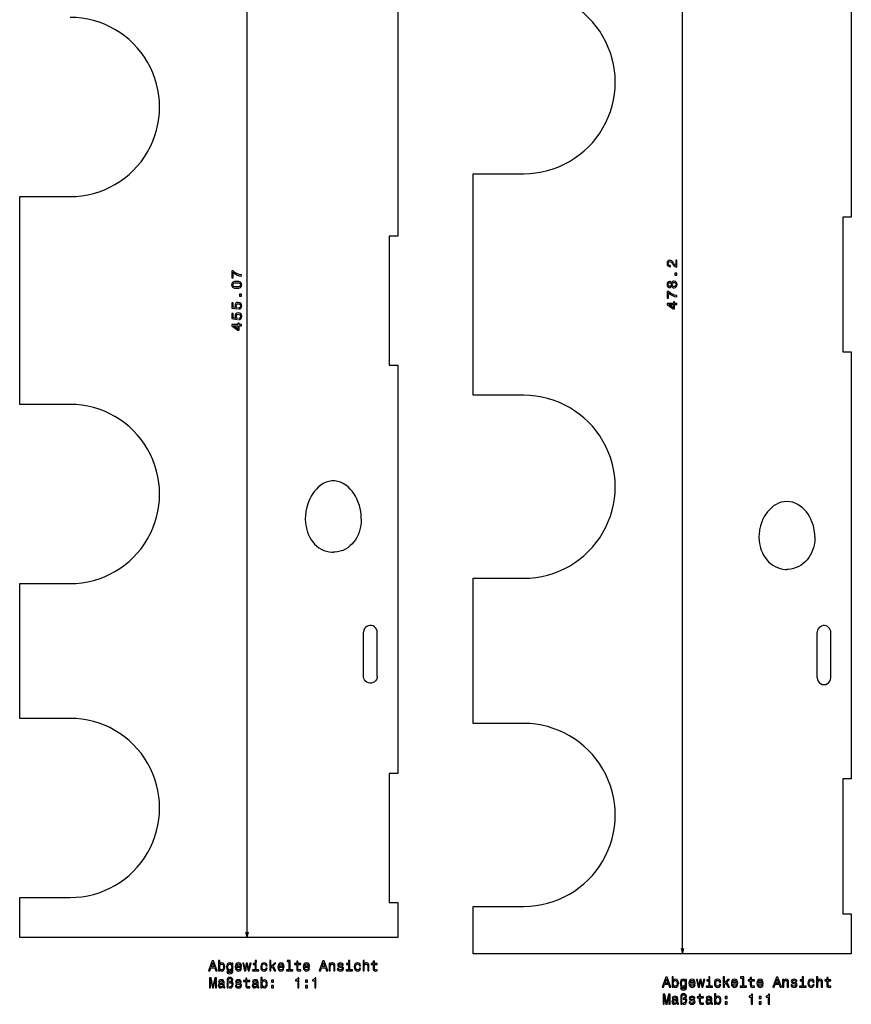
# Model space of a CAD drawing. Extents: x 81 to 573, y -146 to 430.
# Tile 2 of 3: x 276 to 573, y -146 to 205. Entities that reach past the tile are written whole.
import ezdxf

# ---------------------------------------------------------------- set-up
doc = ezdxf.new("R2010")
doc.units = 0
doc.layers.get('0').update_dxf_attribs({"linetype": 'CONTINUOUS'})

msp = doc.modelspace()

# ---------------------------------------------------------------- linework, layer by layer
at = {"color": 7}
for p, q in [((512.378906, -128.355469), (512.378906, 349.846069)), ((356.863953, -122.510315), (356.863953, 332.557129)), ((572.665283, 287.363037), (572.665283, 134.829529)), ((410.655182, 273.971283), (410.655182, 128.061752)), ((437.665283, 110.7453), (437.665283, 150.31665)), ((275.655182, 105.023407), (275.655182, 142.149704)), ((569.665283, 134.829529), (569.665283, 110.7453)), ((407.655182, 128.061752), (407.655182, 105.023407)), ((437.665283, 71.17395), (437.665283, 110.7453)), ((569.665283, 110.7453), (569.665283, 86.661072)), ((275.655182, 67.897095), (275.655182, 105.023407)), ((407.655182, 105.023407), (407.655182, 81.985062)), ((572.665283, 86.661072), (572.665283, -65.872406)), ((410.655182, 81.985062), (410.655182, -63.924469)), ((275.655182, -44.222839), (275.655182, 3.919617)), ((437.665283, -46.03598), (437.665283, 5.811249)), ((407.655182, -63.924469), (407.655182, -110.00116)), ((569.665283, -65.872406), (569.665283, -114.040894)), ((410.655182, -122.510315), (275.655182, -122.510315)), ((572.665283, -128.355469), (437.665283, -128.355469))]:
    msp.add_line(p, q, dxfattribs=at)
at = {"color": 7, "ltscale": 0.45}
for p, q in [((437.665283, 150.31665), (455.665283, 150.31665)), ((275.655182, 142.149704), (293.655182, 142.149704)), ((455.665283, 71.17395), (437.665283, 71.17395)), ((293.655182, 67.897095), (275.655182, 67.897095)), ((275.655182, 3.919617), (293.655182, 3.919617)), ((437.665283, 5.811249), (455.665283, 5.811249)), ((293.655182, -44.222839), (275.655182, -44.222839)), ((455.665283, -46.03598), (437.665283, -46.03598)), ((275.655182, -108.200317), (293.655182, -108.200317)), ((437.665283, -111.398712), (455.665283, -111.398712))]:
    msp.add_line(p, q, dxfattribs=at)
at = {"color": 7, "ltscale": 0.075}
for p, q in [((572.665283, 134.829529), (569.665283, 134.829529)), ((410.655182, 128.061752), (407.655182, 128.061752)), ((569.665283, 86.661072), (572.665283, 86.661072)), ((407.655182, 81.985062), (410.655182, 81.985062)), ((410.655182, -63.924469), (407.655182, -63.924469)), ((572.665283, -65.872406), (569.665283, -65.872406)), ((407.655182, -110.00116), (410.655182, -110.00116)), ((569.665283, -114.040894), (572.665283, -114.040894))]:
    msp.add_line(p, q, dxfattribs=at)
at = {"color": 7, "ltscale": 0.393726}
for p, q in [((398.4552, -29.235535), (398.4552, -13.486481)), ((403.355164, -29.235535), (403.355164, -13.486481))]:
    msp.add_line(p, q, dxfattribs=at)
at = {"color": 7, "ltscale": 0.40247}
for p, q in [((560.465271, -29.699005), (560.465271, -13.60022)), ((565.365295, -29.699005), (565.365295, -13.60022))]:
    msp.add_line(p, q, dxfattribs=at)
at = {"color": 7, "ltscale": 0.35775}
msp.add_line((275.655182, -122.510315), (275.655182, -108.200317), dxfattribs=at)
at = {"color": 7, "ltscale": 0.312729}
msp.add_line((410.655182, -110.00116), (410.655182, -122.510315), dxfattribs=at)
at = {"color": 7, "ltscale": 0.423919}
msp.add_line((437.665283, -128.355469), (437.665283, -111.398712), dxfattribs=at)
at = {"color": 7, "ltscale": 0.357864}
msp.add_line((572.665283, -114.040894), (572.665283, -128.355469), dxfattribs=at)
at = {"color": 7}
for points in [[(510.378906, 116.986801), (510.378906, 119.392426), (509.94519, 119.392426), (509.94519, 117.491135), (509.70813, 117.597031), (509.511475, 117.778595), (509.153381, 118.338394), (509.002075, 118.635941), (508.785217, 118.968796), (508.533081, 119.205826), (508.235535, 119.341995), (507.897614, 119.392426), (507.473999, 119.306686), (507.141144, 119.069656), (506.929321, 118.706543), (506.853668, 118.237518), (506.939392, 117.753372), (507.176453, 117.385223), (507.554688, 117.148193), (508.053955, 117.06749), (508.124573, 117.06749), (508.124573, 117.526428), (508.084229, 117.526428), (507.741272, 117.571823), (507.489136, 117.707993), (507.327728, 117.92485), (507.272278, 118.212311), (507.322693, 118.504822), (507.448792, 118.72168), (507.645447, 118.862885), (507.892578, 118.913315), (508.124573, 118.878021), (508.321259, 118.782196), (508.492737, 118.620804), (508.644012, 118.398911), (508.80542, 118.101364), (509.118103, 117.607117), (509.450928, 117.25914), (509.854401, 117.052368), (510.36377, 116.986801)], [(354.863953, 113.66246), (354.863953, 114.171829), (354.03183, 114.338257), (353.255188, 114.630768), (352.533997, 115.044312), (351.858215, 115.583939), (351.439606, 115.583939), (351.439606, 113.18335), (351.89856, 113.18335), (351.89856, 115.099777), (352.579376, 114.545029), (353.290466, 114.126434), (354.046967, 113.833939)], [(510.378906, 114.133347), (510.378906, 114.829315), (509.627441, 114.829315), (509.627441, 114.133347)], [(353.154297, 109.412033), (353.946106, 109.487671), (354.510925, 109.724716), (354.853882, 110.102951), (354.964844, 110.627441), (354.853882, 111.146896), (354.510925, 111.525146), (353.946106, 111.757126), (353.154297, 111.83783), (352.367554, 111.757126), (352.054901, 111.661316), (351.797668, 111.525146), (351.454742, 111.146896), (351.338745, 110.627441), (351.454742, 110.102951), (351.802734, 109.724716), (352.367554, 109.487671)], [(353.154297, 109.896179), (352.544067, 109.936523), (352.105316, 110.062607), (351.848114, 110.289551), (351.757324, 110.627441), (351.848114, 110.960297), (352.105316, 111.187241), (352.544067, 111.313324), (353.154297, 111.353668), (353.769592, 111.313324), (354.208344, 111.187241), (354.465546, 110.960297), (354.55127, 110.627441), (354.465546, 110.289551), (354.208344, 110.062607), (353.769592, 109.936523)], [(508.492737, 110.119949), (508.633942, 109.862747), (508.830627, 109.686234), (509.077728, 109.575272), (509.375305, 109.539978), (509.824127, 109.620667), (510.172119, 109.852661), (510.394012, 110.230896), (510.479767, 110.7453), (510.394012, 111.254669), (510.172119, 111.632919), (509.824127, 111.864899), (509.375305, 111.950638), (509.077728, 111.910294), (508.830627, 111.804382), (508.633942, 111.622833), (508.492737, 111.370667), (508.371704, 111.572403), (508.205261, 111.713608), (508.00354, 111.799347), (507.756409, 111.829605), (507.398346, 111.748901), (507.11087, 111.537094), (506.924286, 111.194153), (506.853668, 110.7453), (506.924286, 110.291412), (507.11087, 109.948471), (507.398346, 109.731613), (507.756409, 109.655975), (508.00354, 109.681183), (508.205261, 109.766922)], [(507.796753, 110.135071), (507.57486, 110.175415), (507.403381, 110.296463), (507.297485, 110.488098), (507.257141, 110.7453), (507.297485, 110.997467), (507.403381, 111.189117), (507.57486, 111.31015), (507.796753, 111.35553), (508.023712, 111.31015), (508.200226, 111.189117), (508.316223, 110.997467), (508.351501, 110.7453), (508.311157, 110.488098), (508.200226, 110.296463), (508.023712, 110.175415)], [(509.365204, 110.024124), (509.0979, 110.069519), (508.896179, 110.215775), (508.765076, 110.442719), (508.719666, 110.7453), (508.765076, 111.042862), (508.896179, 111.269806), (509.0979, 111.416061), (509.365204, 111.466492), (509.652649, 111.416061), (509.869507, 111.269806), (510.010742, 111.042862), (510.056122, 110.7453), (510.010742, 110.442719), (509.869507, 110.215775), (509.652649, 110.069519)], [(354.863953, 106.543442), (354.863953, 107.23941), (354.112518, 107.23941), (354.112518, 106.543442)], [(510.378906, 106.308273), (510.378906, 106.817642), (509.546753, 106.98407), (508.770111, 107.276581), (508.04892, 107.690125), (507.373138, 108.229752), (506.954529, 108.229752), (506.954529, 105.829163), (507.413483, 105.829163), (507.413483, 107.74559), (508.094299, 107.190842), (508.80542, 106.772247), (509.56189, 106.479752)], [(353.951141, 101.904678), (354.364685, 102.015625), (354.687439, 102.262756), (354.889191, 102.62587), (354.964844, 103.089844), (354.874054, 103.599213), (354.626953, 103.99762), (354.233582, 104.249786), (353.729248, 104.345596), (353.260223, 104.259872), (352.892059, 104.017792), (352.655029, 103.639557), (352.569305, 103.15036), (352.629822, 102.77211), (352.796234, 102.479614), (351.853149, 102.620819), (351.853149, 104.153961), (351.439606, 104.153961), (351.439606, 102.282928), (353.295532, 102.005539), (353.295532, 102.408997), (353.058502, 102.701508), (352.972748, 103.074707), (353.028229, 103.397476), (353.189606, 103.644592), (353.436737, 103.800934), (353.754456, 103.856415), (354.072174, 103.800934), (354.319305, 103.639557), (354.475647, 103.392441), (354.531128, 103.074707), (354.495819, 102.807419), (354.379822, 102.600647), (354.198273, 102.449356), (353.951141, 102.373703)], [(510.378906, 103.550644), (510.378906, 104.004532), (509.511475, 104.004532), (509.511475, 104.503815), (509.108002, 104.503815), (509.108002, 104.004532), (506.954529, 104.004532), (506.954529, 103.545593), (509.067657, 102.012451), (509.511475, 102.012451), (509.511475, 103.550644)], [(509.108002, 102.436081), (507.539551, 103.550644), (509.108002, 103.550644)], [(353.951141, 98.168655), (354.364685, 98.279602), (354.687439, 98.526733), (354.889191, 98.889847), (354.964844, 99.353821), (354.874054, 99.86319), (354.626953, 100.261597), (354.233582, 100.513763), (353.729248, 100.609573), (353.260223, 100.523849), (352.892059, 100.281769), (352.655029, 99.903534), (352.569305, 99.414337), (352.629822, 99.036087), (352.796234, 98.743591), (351.853149, 98.884796), (351.853149, 100.417938), (351.439606, 100.417938), (351.439606, 98.546906), (353.295532, 98.269516), (353.295532, 98.672974), (353.058502, 98.965485), (352.972748, 99.338684), (353.028229, 99.661453), (353.189606, 99.908569), (353.436737, 100.064911), (353.754456, 100.120392), (354.072174, 100.064911), (354.319305, 99.903534), (354.475647, 99.656418), (354.531128, 99.338684), (354.495819, 99.071396), (354.379822, 98.864624), (354.198273, 98.713333), (353.951141, 98.63768)], [(354.863953, 95.960739), (354.863953, 96.414627), (353.996521, 96.414627), (353.996521, 96.91391), (353.593079, 96.91391), (353.593079, 96.414627), (351.439606, 96.414627), (351.439606, 95.955688), (353.552734, 94.422546), (353.996521, 94.422546), (353.996521, 95.960739)], [(353.593079, 94.846176), (352.024628, 95.960739), (353.593079, 95.960739)], [(343.140045, -134.366943), (343.604034, -134.366943), (343.972198, -133.33812), (345.369171, -133.33812), (345.737305, -134.366943), (346.211365, -134.366943), (344.930389, -130.861893), (344.415985, -130.861893)], [(344.133575, -132.909454), (344.673187, -131.366226), (345.21283, -132.909454)], [(347.083862, -133.948349), (347.411652, -134.336685), (347.860504, -134.462769), (348.284149, -134.366943), (348.62204, -134.079483), (348.833862, -133.620544), (348.914551, -133.010315), (348.833862, -132.400085), (348.617004, -131.946198), (348.284149, -131.663773), (347.860504, -131.562912), (347.416718, -131.694031), (347.235168, -131.855423), (347.083862, -132.072281), (347.083862, -130.745911), (346.640045, -130.745911), (346.640045, -134.366943), (347.083862, -134.366943)], [(348.460663, -133.010315), (348.410217, -133.464203), (348.274048, -133.797058), (348.05719, -133.998795), (347.784851, -134.064346), (347.487305, -133.998795), (347.270447, -133.797058), (347.134277, -133.469254), (347.088898, -133.010315), (347.134277, -132.556427), (347.270447, -132.228607), (347.487305, -132.031921), (347.784851, -131.961319), (348.05719, -132.031921), (348.274048, -132.233658), (348.410217, -132.561462)], [(351.809357, -134.245911), (351.809357, -131.658737), (351.385742, -131.658737), (351.385742, -132.097488), (351.03775, -131.699081), (350.825928, -131.598206), (350.588898, -131.562912), (350.160217, -131.663773), (349.827362, -131.946198), (349.610504, -132.400085), (349.534851, -133.010315), (349.610504, -133.625595), (349.827362, -134.079483), (350.160217, -134.366943), (350.588898, -134.462769), (350.830963, -134.42746), (351.032715, -134.336685), (351.385742, -133.9534), (351.385742, -134.336685), (351.345398, -134.639282), (351.234436, -134.85614), (351.022614, -134.982224), (350.704895, -135.027603), (350.427521, -134.997345), (350.230835, -134.921692), (350.114838, -134.790573), (350.079529, -134.614059), (349.650848, -134.614059), (349.650848, -134.634232), (349.716431, -134.957001), (349.918152, -135.199081), (350.240906, -135.355423), (350.679688, -135.410889), (351.204163, -135.335236), (351.552155, -135.123428), (351.74884, -134.755264)], [(349.993805, -133.010315), (350.039185, -132.561462), (350.175354, -132.228607), (350.387177, -132.031921), (350.669586, -131.961319), (350.967133, -132.031921), (351.189056, -132.228607), (351.325195, -132.561462), (351.375641, -133.010315), (351.325195, -133.469254), (351.189056, -133.797058), (350.967133, -133.998795), (350.669586, -134.064346), (350.387177, -133.998795), (350.175354, -133.797058), (350.039185, -133.464203)], [(353.125641, -133.141434), (354.900848, -133.141434), (354.905914, -132.934662), (354.825195, -132.354691), (354.603302, -131.920975), (354.250275, -131.658737), (353.78125, -131.562912), (353.322327, -131.663773), (352.969299, -131.946198), (352.742371, -132.405121), (352.661652, -133.010315), (352.737305, -133.63063), (352.964264, -134.084518), (353.312256, -134.366943), (353.766144, -134.462769), (354.159515, -134.397202), (354.482269, -134.225739), (354.719299, -133.9534), (354.855469, -133.590286), (354.416718, -133.590286), (354.325928, -133.792023), (354.194794, -133.943314), (353.821594, -134.064346), (353.534149, -134.008881), (353.317291, -133.832367), (353.176086, -133.544891), (353.125641, -133.15657)], [(353.125641, -132.768234), (353.181122, -132.420258), (353.317291, -132.163055), (353.524048, -132.006714), (353.796387, -131.951233), (354.06369, -132.006714), (354.270447, -132.163055), (354.396545, -132.420258), (354.441925, -132.768234)], [(356.413818, -134.366943), (356.817291, -132.06723), (357.220734, -134.366943), (357.644379, -134.366943), (358.310089, -131.658737), (357.881409, -131.658737), (357.432556, -133.958435), (357.034149, -131.658737), (356.595398, -131.658737), (356.19696, -133.958435), (355.748108, -131.658737), (355.324493, -131.658737), (355.990204, -134.366943)], [(360.165985, -133.993744), (360.165985, -131.749512), (359.026215, -131.749512), (359.026215, -132.127747), (359.722198, -132.127747), (359.722198, -133.993744), (358.814392, -133.993744), (358.814392, -134.366943), (361.083862, -134.366943), (361.083862, -133.993744)], [(360.181122, -130.745911), (359.712097, -130.745911), (359.712097, -131.250229), (360.181122, -131.250229)], [(363.57016, -132.556427), (364.008942, -132.556427), (363.918152, -132.152969), (363.701294, -131.835236), (363.363403, -131.63855), (362.924622, -131.562912), (362.440491, -131.663773), (362.072327, -131.946198), (361.840332, -132.405121), (361.759644, -133.020401), (361.835297, -133.63063), (362.062256, -134.084518), (362.420319, -134.366943), (362.909515, -134.462769), (363.343231, -134.387115), (363.681122, -134.175308), (363.913116, -133.842453), (364.013977, -133.398651), (363.590332, -133.398651), (363.514679, -133.681061), (363.373474, -133.892883), (363.171753, -134.024002), (362.924622, -134.064346), (362.617004, -133.998795), (362.395081, -133.797058), (362.258942, -133.469254), (362.213531, -133.00528), (362.258942, -132.551376), (362.400146, -132.223572), (362.627075, -132.021835), (362.924622, -131.951233), (363.18689, -131.996628), (363.383575, -132.112625), (363.514679, -132.30426)], [(364.941925, -134.366943), (365.385742, -134.366943), (365.385742, -133.413773), (365.849701, -132.96492), (366.646545, -134.366943), (367.145813, -134.366943), (366.152313, -132.657288), (367.171021, -131.658737), (366.611237, -131.658737), (365.385742, -132.879196), (365.385742, -130.745911), (364.941925, -130.745911)], [(368.305756, -133.141434), (370.080963, -133.141434), (370.086029, -132.934662), (370.00531, -132.354691), (369.783417, -131.920975), (369.430389, -131.658737), (368.961365, -131.562912), (368.502441, -131.663773), (368.149414, -131.946198), (367.922485, -132.405121), (367.841766, -133.010315), (367.917419, -133.63063), (368.144379, -134.084518), (368.492371, -134.366943), (368.946259, -134.462769), (369.33963, -134.397202), (369.662384, -134.225739), (369.899414, -133.9534), (370.035583, -133.590286), (369.596832, -133.590286), (369.506042, -133.792023), (369.374908, -133.943314), (369.001709, -134.064346), (368.714264, -134.008881), (368.497406, -133.832367), (368.356201, -133.544891), (368.305756, -133.15657)], [(368.305756, -132.768234), (368.361237, -132.420258), (368.497406, -132.163055), (368.704163, -132.006714), (368.976501, -131.951233), (369.243805, -132.006714), (369.450562, -132.163055), (369.57666, -132.420258), (369.62204, -132.768234)], [(371.836029, -131.11911), (371.836029, -133.993744), (370.923187, -133.993744), (370.923187, -134.366943), (373.187592, -134.366943), (373.187592, -133.993744), (372.279816, -133.993744), (372.279816, -130.745911), (371.140045, -130.745911), (371.140045, -131.11911)], [(374.584564, -132.127747), (374.584564, -133.484375), (374.614838, -133.923141), (374.756042, -134.225739), (375.038452, -134.402252), (375.517578, -134.462769), (376.042053, -134.437546), (376.042053, -134.05426), (375.658783, -134.084518), (375.310791, -134.044174), (375.124207, -133.918091), (375.043518, -133.706284), (375.028381, -133.408737), (375.028381, -132.127747), (376.042053, -132.127747), (376.042053, -131.749512), (375.028381, -131.749512), (375.028381, -130.957718), (374.584564, -130.957718), (374.584564, -131.749512), (373.817993, -131.749512), (373.817993, -132.127747)], [(377.413818, -133.141434), (379.189026, -133.141434), (379.194092, -132.934662), (379.113403, -132.354691), (378.891479, -131.920975), (378.538452, -131.658737), (378.069458, -131.562912), (377.610504, -131.663773), (377.257477, -131.946198), (377.030548, -132.405121), (376.94986, -133.010315), (377.025513, -133.63063), (377.252441, -134.084518), (377.600433, -134.366943), (378.054321, -134.462769), (378.447693, -134.397202), (378.770447, -134.225739), (379.007477, -133.9534), (379.143646, -133.590286), (378.704895, -133.590286), (378.614105, -133.792023), (378.483002, -133.943314), (378.109802, -134.064346), (377.822327, -134.008881), (377.605469, -133.832367), (377.464264, -133.544891), (377.413818, -133.15657)], [(377.413818, -132.768234), (377.469299, -132.420258), (377.605469, -132.163055), (377.812256, -132.006714), (378.084564, -131.951233), (378.351868, -132.006714), (378.558655, -132.163055), (378.684723, -132.420258), (378.730103, -132.768234)], [(382.608337, -134.366943), (383.072327, -134.366943), (383.440491, -133.33812), (384.837463, -133.33812), (385.205627, -134.366943), (385.679688, -134.366943), (384.398682, -130.861893), (383.884277, -130.861893)], [(383.601868, -132.909454), (384.141479, -131.366226), (384.681122, -132.909454)], [(386.133575, -134.366943), (386.577362, -134.366943), (386.577362, -132.803543), (386.622742, -132.44548), (386.769012, -132.183228), (386.995972, -132.021835), (387.298553, -131.961319), (387.540619, -132.011749), (387.691925, -132.147919), (387.767578, -132.374863), (387.792786, -132.67746), (387.792786, -134.366943), (388.236603, -134.366943), (388.236603, -132.586685), (388.216431, -132.228607), (388.125641, -131.931061), (387.828094, -131.658737), (387.364105, -131.562912), (387.106903, -131.598206), (386.890045, -131.694031), (386.703461, -131.855423), (386.55719, -132.072281), (386.55719, -131.658737), (386.133575, -131.658737)], [(390.495972, -132.788406), (390.067291, -132.687546), (389.749573, -132.571548), (389.643646, -132.334518), (389.67392, -132.168091), (389.779816, -132.047058), (389.951294, -131.971405), (390.198395, -131.941147), (390.435425, -131.971405), (390.62204, -132.062195), (390.743073, -132.198349), (390.793518, -132.379913), (391.227234, -132.379913), (391.227234, -132.369827), (391.151581, -132.042023), (390.944794, -131.784805), (390.62204, -131.623428), (390.198395, -131.562912), (389.769714, -131.623428), (389.457062, -131.789856), (389.260376, -132.036972), (389.199829, -132.349655), (389.245239, -132.652252), (389.386444, -132.864059), (389.618439, -133.015366), (389.956329, -133.121262), (390.450562, -133.24231), (390.753174, -133.368378), (390.833862, -133.469254), (390.864105, -133.620544), (390.818726, -133.807144), (390.697693, -133.948349), (390.501007, -134.039139), (390.238739, -134.069397), (389.961365, -134.039139), (389.759644, -133.933228), (389.623474, -133.761749), (389.567993, -133.524719), (389.139343, -133.524719), (389.20993, -133.928177), (389.416687, -134.220688), (389.744507, -134.397202), (390.198395, -134.462769), (390.672455, -134.397202), (391.020447, -134.220688), (391.232269, -133.938263), (391.307922, -133.570114), (391.252441, -133.252396), (391.0961, -133.035538), (390.838898, -132.894318)], [(393.562225, -133.993744), (393.562225, -131.749512), (392.422455, -131.749512), (392.422455, -132.127747), (393.118439, -132.127747), (393.118439, -133.993744), (392.210663, -133.993744), (392.210663, -134.366943), (394.480103, -134.366943), (394.480103, -133.993744)], [(393.577362, -130.745911), (393.108337, -130.745911), (393.108337, -131.250229), (393.577362, -131.250229)], [(396.966431, -132.556427), (397.405182, -132.556427), (397.314392, -132.152969), (397.097534, -131.835236), (396.759644, -131.63855), (396.320892, -131.562912), (395.836731, -131.663773), (395.468567, -131.946198), (395.236572, -132.405121), (395.155884, -133.020401), (395.231537, -133.63063), (395.458496, -134.084518), (395.816559, -134.366943), (396.305756, -134.462769), (396.739471, -134.387115), (397.077362, -134.175308), (397.309357, -133.842453), (397.410217, -133.398651), (396.986572, -133.398651), (396.91095, -133.681061), (396.769714, -133.892883), (396.567993, -134.024002), (396.320892, -134.064346), (396.013245, -133.998795), (395.791351, -133.797058), (395.655182, -133.469254), (395.609802, -133.00528), (395.655182, -132.551376), (395.796387, -132.223572), (396.023315, -132.021835), (396.320892, -131.951233), (396.58313, -131.996628), (396.779816, -132.112625), (396.91095, -132.30426)], [(398.277649, -134.366943), (398.721466, -134.366943), (398.721466, -132.803543), (398.766846, -132.44548), (398.913086, -132.183228), (399.140045, -132.021835), (399.442627, -131.961319), (399.684723, -132.011749), (399.835999, -132.147919), (399.911652, -132.374863), (399.93689, -132.67746), (399.93689, -134.366943), (400.380676, -134.366943), (400.380676, -132.586685), (400.360504, -132.228607), (400.269714, -131.931061), (399.972168, -131.658737), (399.508209, -131.562912), (399.256042, -131.598206), (399.039185, -131.694031), (398.857635, -131.845337), (398.721466, -132.052109), (398.721466, -130.745911), (398.277649, -130.745911)], [(401.908783, -132.127747), (401.908783, -133.484375), (401.939026, -133.923141), (402.080261, -134.225739), (402.362671, -134.402252), (402.841766, -134.462769), (403.366272, -134.437546), (403.366272, -134.05426), (402.982971, -134.084518), (402.63501, -134.044174), (402.448395, -133.918091), (402.367706, -133.706284), (402.35257, -133.408737), (402.35257, -132.127747), (403.366272, -132.127747), (403.366272, -131.749512), (402.35257, -131.749512), (402.35257, -130.957718), (401.908783, -130.957718), (401.908783, -131.749512), (401.142212, -131.749512), (401.142212, -132.127747)], [(343.412384, -140.413773), (343.80072, -140.413773), (343.80072, -137.236542), (344.456329, -140.413773), (344.890045, -140.413773), (345.540619, -137.236542), (345.540619, -140.413773), (345.93399, -140.413773), (345.93399, -136.913773), (345.318726, -136.913773), (344.673187, -140.000229), (344.032715, -136.913773), (343.412384, -136.913773)], [(349.731537, -140.413773), (350.165283, -140.413773), (350.165283, -137.897202), (350.195526, -137.559311), (350.301422, -137.31723), (350.483002, -137.176025), (350.750275, -137.125595), (350.977234, -137.165939), (351.153748, -137.281921), (351.264679, -137.458435), (351.305023, -137.69043), (351.259644, -137.942596), (351.133575, -138.11911), (350.926788, -138.230057), (350.644379, -138.26535), (350.568726, -138.26535), (350.568726, -138.633514), (350.644379, -138.633514), (350.997406, -138.678909), (351.249573, -138.804977), (351.400848, -139.0168), (351.451294, -139.319397), (351.395813, -139.642166), (351.244507, -139.879196), (351.017578, -140.030487), (350.745239, -140.080917), (350.538452, -140.050659), (350.538452, -140.464203), (350.830963, -140.499512), (351.254608, -140.413773), (351.597534, -140.166656), (351.824493, -139.77832), (351.910217, -139.268967), (351.869873, -138.971405), (351.758942, -138.714203), (351.587463, -138.517517), (351.355469, -138.391434), (351.64798, -138.114059), (351.74884, -137.650085), (351.673187, -137.281921), (351.476501, -136.989426), (351.158783, -136.807861), (350.755341, -136.737259), (350.311523, -136.807861), (349.993805, -137.014633), (349.797119, -137.357574), (349.731537, -137.831635)], [(356.368439, -138.174576), (356.368439, -139.531204), (356.398712, -139.969971), (356.539917, -140.272568), (356.822327, -140.449081), (357.301422, -140.509598), (357.825928, -140.484375), (357.825928, -140.101089), (357.442657, -140.131348), (357.094666, -140.091003), (356.908051, -139.96492), (356.827362, -139.753113), (356.812256, -139.455566), (356.812256, -138.174576), (357.825928, -138.174576), (357.825928, -137.796341), (356.812256, -137.796341), (356.812256, -137.004547), (356.368439, -137.004547), (356.368439, -137.796341), (355.601868, -137.796341), (355.601868, -138.174576)], [(362.263977, -139.995178), (362.591797, -140.383514), (363.040619, -140.509598), (363.464264, -140.413773), (363.802155, -140.126312), (364.013977, -139.667374), (364.094666, -139.057144), (364.013977, -138.446915), (363.797119, -137.993027), (363.464264, -137.710602), (363.040619, -137.609741), (362.596832, -137.74086), (362.415283, -137.902252), (362.263977, -138.11911), (362.263977, -136.79274), (361.82016, -136.79274), (361.82016, -140.413773), (362.263977, -140.413773)], [(374.942627, -140.413773), (375.401581, -140.413773), (375.401581, -136.88855), (375.058624, -136.88855), (374.967865, -137.196198), (374.786316, -137.402969), (374.508911, -137.524002), (374.125641, -137.564346), (374.125641, -137.922424), (374.942627, -137.922424)], [(381.014679, -140.413773), (381.473633, -140.413773), (381.473633, -136.88855), (381.130676, -136.88855), (381.039917, -137.196198), (380.858337, -137.402969), (380.580963, -137.524002), (380.197693, -137.564346), (380.197693, -137.922424), (381.014679, -137.922424)], [(505.150146, -140.212097), (505.614136, -140.212097), (505.9823, -139.183273), (507.379272, -139.183273), (507.747406, -140.212097), (508.221466, -140.212097), (506.940491, -136.707047), (506.426086, -136.707047)], [(509.093964, -139.793503), (509.421753, -140.181839), (509.870605, -140.307922), (510.29425, -140.212097), (510.632141, -139.924637), (510.843964, -139.465698), (510.924652, -138.855469), (510.843964, -138.245239), (510.627106, -137.791351), (510.29425, -137.508926), (509.870605, -137.408066), (509.426819, -137.539185), (509.245239, -137.700577), (509.093964, -137.917435), (509.093964, -136.591064), (508.650146, -136.591064), (508.650146, -140.212097), (509.093964, -140.212097)], [(522.191223, -136.591064), (521.722229, -136.591064), (521.722229, -137.095383), (522.191223, -137.095383)], [(526.952026, -140.212097), (527.395813, -140.212097), (527.395813, -139.258926), (527.859802, -138.810074), (528.656616, -140.212097), (529.155945, -140.212097), (528.162415, -138.502441), (529.181152, -137.503891), (528.621338, -137.503891), (527.395813, -138.72435), (527.395813, -136.591064), (526.952026, -136.591064)], [(533.84613, -136.964264), (533.84613, -139.838898), (532.933289, -139.838898), (532.933289, -140.212097), (535.197693, -140.212097), (535.197693, -139.838898), (534.289917, -139.838898), (534.289917, -136.591064), (533.150146, -136.591064), (533.150146, -136.964264)], [(536.594666, -137.9729), (536.594666, -139.329529), (536.624939, -139.768295), (536.766174, -140.070892), (537.048584, -140.247406), (537.527649, -140.307922), (538.052185, -140.2827), (538.052185, -139.899414), (537.668884, -139.929672), (537.320923, -139.889328), (537.134277, -139.763245), (537.053589, -139.551437), (537.038452, -139.253891), (537.038452, -137.9729), (538.052185, -137.9729), (538.052185, -137.594666), (537.038452, -137.594666), (537.038452, -136.802872), (536.594666, -136.802872), (536.594666, -137.594666), (535.828125, -137.594666), (535.828125, -137.9729)], [(544.618469, -140.212097), (545.082397, -140.212097), (545.450562, -139.183273), (546.847534, -139.183273), (547.215698, -140.212097), (547.689758, -140.212097), (546.408813, -136.707047), (545.894409, -136.707047)], [(555.587463, -136.591064), (555.118469, -136.591064), (555.118469, -137.095383), (555.587463, -137.095383)], [(560.287781, -140.212097), (560.731567, -140.212097), (560.731567, -138.648697), (560.776978, -138.290634), (560.923218, -138.028381), (561.150146, -137.866989), (561.452759, -137.806473), (561.694824, -137.856903), (561.84613, -137.993073), (561.921753, -138.220016), (561.94696, -138.522614), (561.94696, -140.212097), (562.390808, -140.212097), (562.390808, -138.431839), (562.370605, -138.073761), (562.279846, -137.776215), (561.9823, -137.503891), (561.518311, -137.408066), (561.266113, -137.443359), (561.049255, -137.539185), (560.867737, -137.690491), (560.731567, -137.897263), (560.731567, -136.591064), (560.287781, -136.591064)], [(563.918884, -137.9729), (563.918884, -139.329529), (563.949158, -139.768295), (564.090332, -140.070892), (564.372742, -140.247406), (564.851868, -140.307922), (565.376343, -140.2827), (565.376343, -139.899414), (564.993103, -139.929672), (564.645081, -139.889328), (564.458496, -139.763245), (564.377808, -139.551437), (564.362671, -139.253891), (564.362671, -137.9729), (565.376343, -137.9729), (565.376343, -137.594666), (564.362671, -137.594666), (564.362671, -136.802872), (563.918884, -136.802872), (563.918884, -137.594666), (563.152283, -137.594666), (563.152283, -137.9729)], [(348.274048, -140.060745), (348.274048, -140.075882), (348.299286, -140.247345), (348.374908, -140.368378), (348.692657, -140.464203), (348.939758, -140.423859), (348.939758, -140.080917), (348.833862, -140.096054), (348.692657, -140.030487), (348.667419, -139.828751), (348.667419, -138.426743), (348.606903, -138.068665), (348.430389, -137.816513), (348.122772, -137.665207), (347.689056, -137.609741), (347.265411, -137.670258), (346.952728, -137.841721), (346.756042, -138.109024), (346.690491, -138.462036), (346.690491, -138.49231), (347.088898, -138.49231), (347.124207, -138.280487), (347.235168, -138.129196), (347.416718, -138.038406), (347.67392, -138.003113), (347.921021, -138.02832), (348.097534, -138.103973), (348.203461, -138.235092), (348.23877, -138.416656), (348.218597, -138.628464), (348.137878, -138.734375), (347.936157, -138.784805), (347.557922, -138.82515), (347.124207, -138.915939), (346.816559, -139.077316), (346.63501, -139.329483), (346.579529, -139.702682), (346.629974, -140.035538), (346.786316, -140.282654), (347.038452, -140.438995), (347.386444, -140.494461), (347.855469, -140.38855)], [(348.223633, -139.465652), (348.163116, -139.72789), (348.001709, -139.929626), (347.759644, -140.060745), (347.462097, -140.10614), (347.270447, -140.080917), (347.134277, -140.000229), (347.048553, -139.859024), (347.023346, -139.662338), (347.043518, -139.485825), (347.124207, -139.359741), (347.44696, -139.218521), (347.855469, -139.158005), (348.223633, -139.036972)], [(354.06369, -138.835236), (353.63501, -138.734375), (353.317291, -138.618378), (353.211365, -138.381348), (353.241638, -138.21492), (353.347534, -138.093887), (353.519012, -138.018234), (353.766144, -137.987976), (354.003174, -138.018234), (354.189758, -138.109024), (354.310791, -138.245178), (354.361237, -138.426743), (354.794952, -138.426743), (354.794952, -138.416656), (354.719299, -138.088852), (354.512543, -137.831635), (354.189758, -137.670258), (353.766144, -137.609741), (353.337463, -137.670258), (353.02478, -137.836685), (352.828094, -138.083801), (352.767578, -138.396484), (352.812958, -138.699081), (352.954163, -138.910889), (353.186157, -139.062195), (353.524048, -139.168091), (354.01828, -139.289139), (354.320892, -139.415207), (354.401581, -139.516083), (354.431824, -139.667374), (354.386444, -139.853973), (354.265411, -139.995178), (354.068726, -140.085968), (353.806488, -140.116226), (353.529114, -140.085968), (353.327362, -139.980057), (353.191193, -139.808578), (353.135742, -139.571548), (352.707062, -139.571548), (352.777649, -139.975006), (352.984436, -140.267517), (353.312256, -140.444031), (353.766144, -140.509598), (354.240204, -140.444031), (354.588165, -140.267517), (354.799988, -139.985092), (354.875641, -139.616943), (354.82016, -139.299225), (354.663818, -139.082367), (354.406616, -138.941147)], [(360.418152, -140.060745), (360.418152, -140.075882), (360.443359, -140.247345), (360.519012, -140.368378), (360.836731, -140.464203), (361.083862, -140.423859), (361.083862, -140.080917), (360.977936, -140.096054), (360.836731, -140.030487), (360.811523, -139.828751), (360.811523, -138.426743), (360.751007, -138.068665), (360.574493, -137.816513), (360.266846, -137.665207), (359.83313, -137.609741), (359.409515, -137.670258), (359.096832, -137.841721), (358.900146, -138.109024), (358.834564, -138.462036), (358.834564, -138.49231), (359.233002, -138.49231), (359.268311, -138.280487), (359.379242, -138.129196), (359.560791, -138.038406), (359.817993, -138.003113), (360.065125, -138.02832), (360.241638, -138.103973), (360.347534, -138.235092), (360.382843, -138.416656), (360.362671, -138.628464), (360.281982, -138.734375), (360.080261, -138.784805), (359.702026, -138.82515), (359.268311, -138.915939), (358.960663, -139.077316), (358.779114, -139.329483), (358.723633, -139.702682), (358.774048, -140.035538), (358.930389, -140.282654), (359.182556, -140.438995), (359.530548, -140.494461), (359.999573, -140.38855)], [(360.367706, -139.465652), (360.30719, -139.72789), (360.145813, -139.929626), (359.903748, -140.060745), (359.606201, -140.10614), (359.414551, -140.080917), (359.278381, -140.000229), (359.192657, -139.859024), (359.167419, -139.662338), (359.187592, -139.485825), (359.268311, -139.359741), (359.591064, -139.218521), (359.999573, -139.158005), (360.367706, -139.036972)], [(363.640778, -139.057144), (363.590332, -139.511032), (363.454163, -139.843887), (363.237305, -140.045624), (362.964966, -140.111176), (362.667419, -140.045624), (362.450562, -139.843887), (362.314392, -139.516083), (362.269012, -139.057144), (362.314392, -138.603256), (362.450562, -138.275452), (362.667419, -138.078766), (362.964966, -138.008148), (363.237305, -138.078766), (363.454163, -138.280487), (363.590332, -138.608292)], [(365.577362, -138.457001), (366.273346, -138.457001), (366.273346, -137.705566), (365.577362, -137.705566)], [(365.577362, -140.413773), (366.273346, -140.413773), (366.273346, -139.662338), (365.577362, -139.662338)], [(377.721466, -138.457001), (378.417419, -138.457001), (378.417419, -137.705566), (377.721466, -137.705566)], [(377.721466, -140.413773), (378.417419, -140.413773), (378.417419, -139.662338), (377.721466, -139.662338)], [(506.143677, -138.754608), (506.683289, -137.21138), (507.222931, -138.754608)], [(510.470764, -138.855469), (510.420319, -139.309357), (510.284149, -139.642212), (510.067291, -139.843948), (509.794952, -139.9095), (509.497406, -139.843948), (509.280548, -139.642212), (509.144379, -139.314407), (509.098999, -138.855469), (509.144379, -138.401581), (509.280548, -138.073761), (509.497406, -137.877075), (509.794952, -137.806473), (510.067291, -137.877075), (510.284149, -138.078812), (510.420319, -138.406616)], [(513.819458, -140.091064), (513.819458, -137.503891), (513.395813, -137.503891), (513.395813, -137.942642), (513.047852, -137.544235), (512.83606, -137.443359), (512.598999, -137.408066), (512.170349, -137.508926), (511.837463, -137.791351), (511.620605, -138.245239), (511.544952, -138.855469), (511.620605, -139.470749), (511.837463, -139.924637), (512.170349, -140.212097), (512.598999, -140.307922), (512.841064, -140.272614), (513.042786, -140.181839), (513.395813, -139.798553), (513.395813, -140.181839), (513.355469, -140.484436), (513.244507, -140.701294), (513.032715, -140.827377), (512.714966, -140.872757), (512.437622, -140.842499), (512.240906, -140.766846), (512.124939, -140.635727), (512.089661, -140.459213), (511.66095, -140.459213), (511.66095, -140.479385), (511.726532, -140.802155), (511.928253, -141.044235), (512.251038, -141.200577), (512.689758, -141.256042), (513.214294, -141.180389), (513.562256, -140.968582), (513.758972, -140.600418)], [(512.003906, -138.855469), (512.049316, -138.406616), (512.185486, -138.073761), (512.397278, -137.877075), (512.679688, -137.806473), (512.977234, -137.877075), (513.199158, -138.073761), (513.335327, -138.406616), (513.385742, -138.855469), (513.335327, -139.314407), (513.199158, -139.642212), (512.977234, -139.843948), (512.679688, -139.9095), (512.397278, -139.843948), (512.185486, -139.642212), (512.049316, -139.309357)], [(515.135742, -138.986588), (516.91095, -138.986588), (516.916016, -138.779816), (516.835327, -138.199844), (516.613403, -137.766129), (516.260376, -137.503891), (515.791382, -137.408066), (515.332458, -137.508926), (514.979431, -137.791351), (514.752441, -138.250275), (514.671753, -138.855469), (514.747437, -139.475784), (514.974365, -139.929672), (515.322327, -140.212097), (515.776245, -140.307922), (516.169617, -140.242355), (516.492371, -140.070892), (516.729431, -139.798553), (516.865601, -139.43544), (516.426819, -139.43544), (516.33606, -139.637177), (516.204895, -139.788467), (515.831726, -139.9095), (515.54425, -139.854034), (515.327393, -139.677521), (515.186157, -139.390045), (515.135742, -139.001724)], [(515.135742, -138.613388), (515.191223, -138.265411), (515.327393, -138.008209), (515.53418, -137.851868), (515.806519, -137.796387), (516.073792, -137.851868), (516.280579, -138.008209), (516.406616, -138.265411), (516.452026, -138.613388)], [(518.42395, -140.212097), (518.827393, -137.912384), (519.230835, -140.212097), (519.65448, -140.212097), (520.32019, -137.503891), (519.891479, -137.503891), (519.442688, -139.803589), (519.04425, -137.503891), (518.605469, -137.503891), (518.207092, -139.803589), (517.75824, -137.503891), (517.334595, -137.503891), (518.000305, -140.212097)], [(522.176086, -139.838898), (522.176086, -137.594666), (521.036316, -137.594666), (521.036316, -137.9729), (521.7323, -137.9729), (521.7323, -139.838898), (520.824524, -139.838898), (520.824524, -140.212097), (523.093933, -140.212097), (523.093933, -139.838898)], [(525.580261, -138.401581), (526.019043, -138.401581), (525.928223, -137.998123), (525.711365, -137.680389), (525.373474, -137.483704), (524.934753, -137.408066), (524.450562, -137.508926), (524.082458, -137.791351), (523.850464, -138.250275), (523.769775, -138.865555), (523.845398, -139.475784), (524.072327, -139.929672), (524.43042, -140.212097), (524.919617, -140.307922), (525.353333, -140.232269), (525.691223, -140.020462), (525.923218, -139.687607), (526.024048, -139.243805), (525.600464, -139.243805), (525.52478, -139.526215), (525.383606, -139.738037), (525.181885, -139.869156), (524.934753, -139.9095), (524.627075, -139.843948), (524.405212, -139.642212), (524.269043, -139.314407), (524.223633, -138.850433), (524.269043, -138.39653), (524.410217, -138.068726), (524.637207, -137.866989), (524.934753, -137.796387), (525.19696, -137.841782), (525.393677, -137.957779), (525.52478, -138.149414)], [(530.315857, -138.986588), (532.091064, -138.986588), (532.09613, -138.779816), (532.015442, -138.199844), (531.793518, -137.766129), (531.440491, -137.503891), (530.971497, -137.408066), (530.512573, -137.508926), (530.159546, -137.791351), (529.932556, -138.250275), (529.851868, -138.855469), (529.927551, -139.475784), (530.15448, -139.929672), (530.502441, -140.212097), (530.95636, -140.307922), (531.349731, -140.242355), (531.672485, -140.070892), (531.909546, -139.798553), (532.045654, -139.43544), (531.606934, -139.43544), (531.516174, -139.637177), (531.38501, -139.788467), (531.011841, -139.9095), (530.724365, -139.854034), (530.507507, -139.677521), (530.366272, -139.390045), (530.315857, -139.001724)], [(530.315857, -138.613388), (530.371338, -138.265411), (530.507507, -138.008209), (530.714294, -137.851868), (530.986633, -137.796387), (531.253906, -137.851868), (531.460693, -138.008209), (531.586731, -138.265411), (531.632141, -138.613388)], [(539.42395, -138.986588), (541.199158, -138.986588), (541.204163, -138.779816), (541.123474, -138.199844), (540.901611, -137.766129), (540.548584, -137.503891), (540.079529, -137.408066), (539.620605, -137.508926), (539.267578, -137.791351), (539.040649, -138.250275), (538.959961, -138.855469), (539.035583, -139.475784), (539.262573, -139.929672), (539.610535, -140.212097), (540.064392, -140.307922), (540.457764, -140.242355), (540.780579, -140.070892), (541.017578, -139.798553), (541.153748, -139.43544), (540.714966, -139.43544), (540.624207, -139.637177), (540.493103, -139.788467), (540.119873, -139.9095), (539.832397, -139.854034), (539.615601, -139.677521), (539.474365, -139.390045), (539.42395, -139.001724)], [(539.42395, -138.613388), (539.47937, -138.265411), (539.615601, -138.008209), (539.822327, -137.851868), (540.094666, -137.796387), (540.361938, -137.851868), (540.568726, -138.008209), (540.694824, -138.265411), (540.740234, -138.613388)], [(545.611938, -138.754608), (546.151611, -137.21138), (546.691223, -138.754608)], [(548.143677, -140.212097), (548.587463, -140.212097), (548.587463, -138.648697), (548.632874, -138.290634), (548.779114, -138.028381), (549.006042, -137.866989), (549.308655, -137.806473), (549.55072, -137.856903), (549.702026, -137.993073), (549.777649, -138.220016), (549.802856, -138.522614), (549.802856, -140.212097), (550.246704, -140.212097), (550.246704, -138.431839), (550.226501, -138.073761), (550.135742, -137.776215), (549.838196, -137.503891), (549.374207, -137.408066), (549.117004, -137.443359), (548.900146, -137.539185), (548.713562, -137.700577), (548.567322, -137.917435), (548.567322, -137.503891), (548.143677, -137.503891)], [(552.506042, -138.63356), (552.077393, -138.5327), (551.759644, -138.416702), (551.653748, -138.179672), (551.684021, -138.013245), (551.789917, -137.892212), (551.961365, -137.816559), (552.208496, -137.786301), (552.445557, -137.816559), (552.632141, -137.907349), (552.753174, -138.043503), (552.803589, -138.225067), (553.237305, -138.225067), (553.237305, -138.214981), (553.161682, -137.887177), (552.954895, -137.629959), (552.632141, -137.468582), (552.208496, -137.408066), (551.779846, -137.468582), (551.467163, -137.63501), (551.270447, -137.882126), (551.209961, -138.194809), (551.25531, -138.497406), (551.396545, -138.709213), (551.62854, -138.860519), (551.966431, -138.966415), (552.460693, -139.087463), (552.763245, -139.213531), (552.843933, -139.314407), (552.874207, -139.465698), (552.828796, -139.652298), (552.707764, -139.793503), (552.511108, -139.884293), (552.24884, -139.914551), (551.971497, -139.884293), (551.769775, -139.778381), (551.633606, -139.606903), (551.578125, -139.369873), (551.149414, -139.369873), (551.220032, -139.773331), (551.426819, -140.065842), (551.754639, -140.242355), (552.208496, -140.307922), (552.682556, -140.242355), (553.030579, -140.065842), (553.242371, -139.783417), (553.317993, -139.415268), (553.262512, -139.097549), (553.106201, -138.880692), (552.848999, -138.739471)], [(555.572327, -139.838898), (555.572327, -137.594666), (554.432556, -137.594666), (554.432556, -137.9729), (555.12854, -137.9729), (555.12854, -139.838898), (554.220764, -139.838898), (554.220764, -140.212097), (556.490234, -140.212097), (556.490234, -139.838898)], [(558.976501, -138.401581), (559.415283, -138.401581), (559.324524, -137.998123), (559.107666, -137.680389), (558.769714, -137.483704), (558.330994, -137.408066), (557.846802, -137.508926), (557.478699, -137.791351), (557.246704, -138.250275), (557.166016, -138.865555), (557.241638, -139.475784), (557.468567, -139.929672), (557.82666, -140.212097), (558.315857, -140.307922), (558.749573, -140.232269), (559.087463, -140.020462), (559.319458, -139.687607), (559.420288, -139.243805), (558.996704, -139.243805), (558.921021, -139.526215), (558.779846, -139.738037), (558.578125, -139.869156), (558.330994, -139.9095), (558.023315, -139.843948), (557.801453, -139.642212), (557.665283, -139.314407), (557.619873, -138.850433), (557.665283, -138.39653), (557.806519, -138.068726), (558.033447, -137.866989), (558.330994, -137.796387), (558.593262, -137.841782), (558.789917, -137.957779), (558.921021, -138.149414)], [(505.422485, -146.258926), (505.810822, -146.258926), (505.810822, -143.081696), (506.466431, -146.258926), (506.900146, -146.258926), (507.55072, -143.081696), (507.55072, -146.258926), (507.944092, -146.258926), (507.944092, -142.758926), (507.328827, -142.758926), (506.683289, -145.845383), (506.042816, -142.758926), (505.422485, -142.758926)], [(510.284149, -145.905899), (510.284149, -145.921036), (510.309387, -146.092499), (510.38501, -146.213531), (510.702759, -146.309357), (510.94986, -146.269012), (510.94986, -145.926071), (510.843964, -145.941208), (510.702759, -145.875641), (510.677521, -145.673904), (510.677521, -144.271896), (510.617004, -143.913818), (510.440491, -143.661667), (510.132874, -143.510361), (509.699158, -143.454895), (509.275513, -143.515411), (508.96283, -143.686874), (508.766144, -143.954178), (508.700592, -144.30719), (508.700592, -144.337463), (509.098999, -144.337463), (509.134308, -144.125641), (509.245239, -143.97435), (509.426819, -143.88356), (509.684021, -143.848267), (509.931122, -143.873474), (510.107635, -143.949127), (510.213562, -144.080246), (510.248871, -144.26181), (510.228699, -144.473618), (510.14798, -144.579529), (509.946259, -144.629959), (509.568024, -144.670303), (509.134308, -144.761093), (508.82666, -144.92247), (508.645111, -145.174637), (508.58963, -145.547836), (508.640076, -145.880692), (508.796417, -146.127808), (509.048553, -146.284149), (509.396545, -146.339615), (509.86557, -146.233704)], [(511.741638, -146.258926), (512.175354, -146.258926), (512.175354, -143.742355), (512.205627, -143.404465), (512.311523, -143.162384), (512.493103, -143.021179), (512.760376, -142.970749), (512.987305, -143.011093), (513.163818, -143.127075), (513.27478, -143.303589), (513.315125, -143.535583), (513.269775, -143.78775), (513.143677, -143.964264), (512.93689, -144.075211), (512.65448, -144.110504), (512.578857, -144.110504), (512.578857, -144.478668), (512.65448, -144.478668), (513.007507, -144.524063), (513.259644, -144.650131), (513.41095, -144.861954), (513.461365, -145.164551), (513.405945, -145.48732), (513.254639, -145.72435), (513.027649, -145.875641), (512.755371, -145.926071), (512.548584, -145.895813), (512.548584, -146.309357), (512.841064, -146.344666), (513.264709, -146.258926), (513.607666, -146.01181), (513.834595, -145.623474), (513.920349, -145.11412), (513.880005, -144.816559), (513.769043, -144.559357), (513.597534, -144.362671), (513.365601, -144.236588), (513.658081, -143.959213), (513.758972, -143.495239), (513.683289, -143.127075), (513.486633, -142.834579), (513.168884, -142.653015), (512.765442, -142.582413), (512.321594, -142.653015), (512.003906, -142.859787), (511.80722, -143.202728), (511.741638, -143.676788)], [(516.073792, -144.680389), (515.645081, -144.579529), (515.327393, -144.463531), (515.221497, -144.226501), (515.251709, -144.060074), (515.357666, -143.939041), (515.529114, -143.863388), (515.776245, -143.83313), (516.013245, -143.863388), (516.19989, -143.954178), (516.320923, -144.090332), (516.371338, -144.271896), (516.805054, -144.271896), (516.805054, -144.26181), (516.729431, -143.934006), (516.522644, -143.676788), (516.19989, -143.515411), (515.776245, -143.454895), (515.347534, -143.515411), (515.034851, -143.681839), (514.838196, -143.928955), (514.777649, -144.241638), (514.823059, -144.544235), (514.964294, -144.756042), (515.196289, -144.907349), (515.53418, -145.013245), (516.028381, -145.134293), (516.330994, -145.260361), (516.411682, -145.361237), (516.441956, -145.512527), (516.396545, -145.699127), (516.275513, -145.840332), (516.078857, -145.931122), (515.816589, -145.96138), (515.539185, -145.931122), (515.337463, -145.825211), (515.201294, -145.653732), (515.145813, -145.416702), (514.717163, -145.416702), (514.787781, -145.82016), (514.994507, -146.112671), (515.322327, -146.289185), (515.776245, -146.354752), (516.250305, -146.289185), (516.598267, -146.112671), (516.81012, -145.830246), (516.885742, -145.462097), (516.830261, -145.144379), (516.67395, -144.927521), (516.416748, -144.786301)], [(518.37854, -144.01973), (518.37854, -145.376358), (518.408813, -145.815125), (518.549988, -146.117722), (518.832458, -146.294235), (519.311523, -146.354752), (519.83606, -146.329529), (519.83606, -145.946243), (519.452759, -145.976501), (519.104736, -145.936157), (518.918152, -145.810074), (518.837463, -145.598267), (518.822327, -145.30072), (518.822327, -144.01973), (519.83606, -144.01973), (519.83606, -143.641495), (518.822327, -143.641495), (518.822327, -142.849701), (518.37854, -142.849701), (518.37854, -143.641495), (517.611938, -143.641495), (517.611938, -144.01973)], [(522.428223, -145.905899), (522.428223, -145.921036), (522.453491, -146.092499), (522.529114, -146.213531), (522.846863, -146.309357), (523.093933, -146.269012), (523.093933, -145.926071), (522.988037, -145.941208), (522.846863, -145.875641), (522.821594, -145.673904), (522.821594, -144.271896), (522.761108, -143.913818), (522.584595, -143.661667), (522.276978, -143.510361), (521.843262, -143.454895), (521.419617, -143.515411), (521.106934, -143.686874), (520.910217, -143.954178), (520.844666, -144.30719), (520.844666, -144.337463), (521.243103, -144.337463), (521.278381, -144.125641), (521.389343, -143.97435), (521.570923, -143.88356), (521.828125, -143.848267), (522.075195, -143.873474), (522.251709, -143.949127), (522.357666, -144.080246), (522.392944, -144.26181), (522.372803, -144.473618), (522.292114, -144.579529), (522.090332, -144.629959), (521.712097, -144.670303), (521.278381, -144.761093), (520.970764, -144.92247), (520.789185, -145.174637), (520.733704, -145.547836), (520.78418, -145.880692), (520.940491, -146.127808), (521.192688, -146.284149), (521.540649, -146.339615), (522.009644, -146.233704)], [(524.274048, -145.840332), (524.601868, -146.228668), (525.05072, -146.354752), (525.474365, -146.258926), (525.812256, -145.971466), (526.024048, -145.512527), (526.104736, -144.902298), (526.024048, -144.292068), (525.80719, -143.838181), (525.474365, -143.555756), (525.05072, -143.454895), (524.606934, -143.586014), (524.425354, -143.747406), (524.274048, -143.964264), (524.274048, -142.637894), (523.830261, -142.637894), (523.830261, -146.258926), (524.274048, -146.258926)], [(525.650879, -144.902298), (525.600464, -145.356186), (525.464294, -145.689041), (525.247437, -145.890778), (524.975098, -145.956329), (524.677551, -145.890778), (524.460693, -145.689041), (524.324524, -145.361237), (524.279114, -144.902298), (524.324524, -144.44841), (524.460693, -144.120605), (524.677551, -143.92392), (524.975098, -143.853302), (525.247437, -143.92392), (525.464294, -144.125641), (525.600464, -144.453445)], [(527.587463, -144.302155), (528.283447, -144.302155), (528.283447, -143.55072), (527.587463, -143.55072)], [(536.952759, -146.258926), (537.411682, -146.258926), (537.411682, -142.733704), (537.068726, -142.733704), (536.977966, -143.041351), (536.796387, -143.248123), (536.519043, -143.369156), (536.135742, -143.4095), (536.135742, -143.767578), (536.952759, -143.767578)], [(539.731567, -144.302155), (540.427551, -144.302155), (540.427551, -143.55072), (539.731567, -143.55072)], [(543.02478, -146.258926), (543.483704, -146.258926), (543.483704, -142.733704), (543.140808, -142.733704), (543.049988, -143.041351), (542.868469, -143.248123), (542.591064, -143.369156), (542.207764, -143.4095), (542.207764, -143.767578), (543.02478, -143.767578)], [(510.233734, -145.310806), (510.173218, -145.573044), (510.01181, -145.77478), (509.769745, -145.905899), (509.472198, -145.951294), (509.280548, -145.926071), (509.144379, -145.845383), (509.058655, -145.704178), (509.033447, -145.507492), (509.053619, -145.330978), (509.134308, -145.204895), (509.457062, -145.063675), (509.86557, -145.003159), (510.233734, -144.882126)], [(522.377808, -145.310806), (522.317322, -145.573044), (522.155945, -145.77478), (521.913818, -145.905899), (521.616272, -145.951294), (521.424622, -145.926071), (521.288452, -145.845383), (521.202759, -145.704178), (521.177551, -145.507492), (521.197693, -145.330978), (521.278381, -145.204895), (521.601135, -145.063675), (522.009644, -145.003159), (522.377808, -144.882126)], [(527.587463, -146.258926), (528.283447, -146.258926), (528.283447, -145.507492), (527.587463, -145.507492)], [(539.731567, -146.258926), (540.427551, -146.258926), (540.427551, -145.507492), (539.731567, -145.507492)]]:
    msp.add_lwpolyline(points, close=True, dxfattribs=at)
for points in [[(387.655182, 40.6185), (387.122955, 40.597748), (386.594116, 40.53595), (386.071808, 40.434143), (385.057129, 40.117645), (384.095978, 39.666077), (383.199097, 39.100006), (382.370636, 38.438385), (381.61203, 37.697968), (380.923431, 36.893341), (380.303986, 36.036865), (379.752136, 35.138275), (379.2659, 34.204437), (378.656433, 32.74939), (378.189667, 31.243927), (377.866333, 29.702423), (377.689392, 28.138123), (377.655182, 27.089142)], [(397.655182, 27.089142), (397.578552, 28.661102), (397.352417, 30.219086), (396.98111, 31.749939), (396.466919, 33.240112), (396.044861, 34.203644), (395.558563, 35.137634), (395.006378, 36.036865), (394.386505, 36.89389), (393.697632, 37.6987), (392.938995, 38.439056), (392.110687, 39.100433), (391.213928, 39.666321), (390.25293, 40.117767), (389.238342, 40.434174), (388.716095, 40.53595), (388.187347, 40.597778), (387.655182, 40.6185)], [(549.665283, 33.218292), (548.652161, 33.149414), (547.657593, 32.945892), (546.697144, 32.616364), (545.783264, 32.173004), (544.924744, 31.629608), (544.12677, 30.999695), (543.392578, 30.296021), (542.723816, 29.530151), (542.120972, 28.711823), (541.583862, 27.84906), (541.112244, 26.94873), (540.706116, 26.017029), (540.220337, 24.57254), (539.884155, 23.086212), (539.700684, 21.573456), (539.665283, 20.557953)], [(559.665283, 20.557953), (559.629883, 21.573486), (559.446411, 23.086426), (559.110107, 24.57309), (558.624146, 26.017731), (558.218079, 26.94928), (557.746521, 27.849396), (557.209351, 28.712189), (556.606323, 29.530701), (555.937622, 30.296448), (555.203857, 30.999634), (554.406433, 31.629181), (553.547974, 32.172638), (552.633911, 32.61615), (551.673279, 32.945801), (550.678467, 33.149384), (549.665283, 33.218292)], [(377.655182, 27.089142), (377.724792, 25.611786), (377.937897, 24.1474), (378.162903, 23.186035), (378.456482, 22.242859), (378.820251, 21.323914), (379.255524, 20.435944), (379.763184, 19.586151), (380.343292, 18.782623), (380.994904, 18.034149), (381.715698, 17.350159), (382.501892, 16.740143), (383.3479, 16.213654), (384.246216, 15.779755), (385.187561, 15.446442), (386.161133, 15.220276), (387.154846, 15.105927), (387.655182, 15.091583)], [(397.655182, 27.089142), (397.585571, 25.611786), (397.372467, 24.1474), (397.147461, 23.186035), (396.853882, 22.242859), (396.490112, 21.323914), (396.05484, 20.435944), (395.54718, 19.586151), (394.967072, 18.782623), (394.31546, 18.034149), (393.594666, 17.350159), (392.808472, 16.740143), (391.962463, 16.213654), (391.064148, 15.779755), (390.122803, 15.446442), (389.149231, 15.220276), (388.155518, 15.105927), (387.655182, 15.091583)], [(539.665283, 20.557953), (539.739502, 19.101898), (539.965393, 17.661255), (540.202515, 16.718109), (540.510254, 15.795685), (540.889221, 14.90033), (541.339844, 14.038971), (541.861633, 13.218903), (542.453552, 12.447876), (543.113281, 11.73407), (543.837402, 11.085846), (544.621216, 10.511322), (545.458801, 10.018402), (546.342712, 9.614288), (547.264099, 9.305267), (548.213257, 9.096313), (549.179321, 8.990936), (549.665283, 8.977722)], [(559.665283, 20.557953), (559.591064, 19.101898), (559.365173, 17.661255), (559.128052, 16.718109), (558.820313, 15.795685), (558.441345, 14.90033), (557.990723, 14.038971), (557.468933, 13.218903), (556.877014, 12.447876), (556.217285, 11.73407), (555.493164, 11.085846), (554.709351, 10.511322), (553.871765, 10.018402), (552.987854, 9.614288), (552.066467, 9.305267), (551.11731, 9.096313), (550.151245, 8.990936), (549.665283, 8.977722)], [(403.355164, -13.486481), (403.289307, -12.920135), (403.09491, -12.382904), (402.781464, -11.903198), (402.364258, -11.507477), (401.864594, -11.218811), (401.309601, -11.055237), (400.730835, -11.027588), (400.162415, -11.137726), (399.637268, -11.378174), (399.184296, -11.733551), (398.827209, -12.182617), (398.583801, -12.700134), (398.465759, -13.258301), (398.4552, -13.486481)], [(565.365295, -13.60022), (565.311096, -13.074951), (565.150635, -12.571686), (564.890198, -12.112122), (564.539795, -11.71701), (564.113892, -11.405182), (563.630859, -11.192505), (563.113098, -11.090607), (562.58551, -11.105347), (562.07428, -11.23584), (561.60376, -11.474609), (561.195251, -11.808868), (560.866272, -12.221863), (560.630066, -12.694275), (560.495789, -13.205078), (560.465271, -13.60022)], [(403.355164, -29.235535), (403.287872, -29.79364), (403.089783, -30.32074), (402.772064, -30.787903), (402.352478, -31.169586), (401.854309, -31.445251), (401.30484, -31.60025), (400.733826, -31.626495), (400.172028, -31.522583), (399.64978, -31.293915), (399.195648, -30.952606), (398.834595, -30.516968), (398.586731, -30.010559), (398.466003, -29.460663), (398.4552, -29.235535)], [(356.346313, -120.578461), (356.863953, -122.510315), (357.381592, -120.578461)], [(511.861267, -126.423615), (512.378906, -128.355469), (512.896545, -126.423615)]]:
    msp.add_lwpolyline(points, dxfattribs=at)
for centre, radius, start, end in [((455.665283, 182.998001), 32.681355, 269.999997, 90.000003), ((293.655182, 174.138443), 31.988739, 269.999997, 90.000003), ((455.665283, 38.492584), 32.681355, 269.999997, 90.000003), ((293.655182, 35.908356), 31.988739, 269.999997, 90.000003), ((562.915283, -29.700226), 2.449839, 179.971468, 0.028533), ((293.655182, -76.211578), 31.988739, 269.999997, 90.000003), ((455.665283, -78.717346), 32.681355, 269.999997, 90.000003)]:
    msp.add_arc(centre, radius, start, end, dxfattribs=at)

doc.saveas('drawing.dxf')
